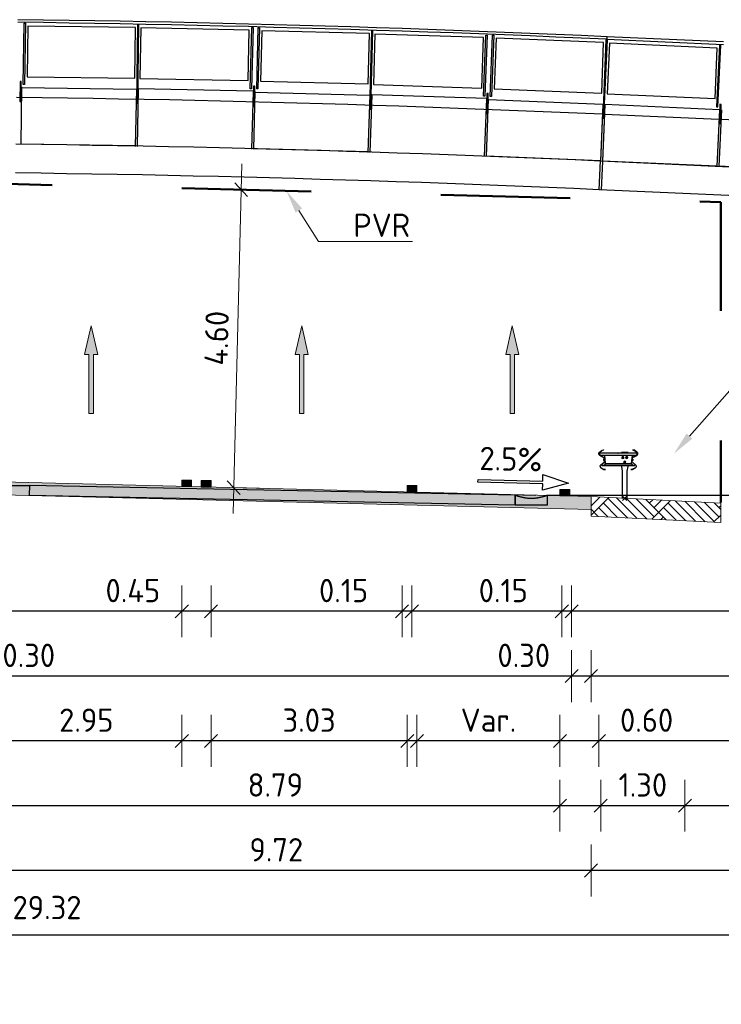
# Model space of a CAD drawing. Header units: metres. Extents: x 169741 to 171424, y 393147 to 407066.
# Tile 54 of 59: x 170762 to 170773, y 393427 to 393442. Entities that reach past the tile are written whole.
import ezdxf
from ezdxf import colors
from ezdxf.entities.mleader import LeaderData, LeaderLine
from ezdxf.enums import TextEntityAlignment as Align
from ezdxf.math import Vec2, Vec3

# ---------------------------------------------------------------- set-up
doc = ezdxf.new("R2010")
doc.units = ezdxf.units.M
doc.linetypes.add('CENTRE', pattern=[50, 31.25, -6.25, 6.25, -6.25])
doc.linetypes.add('NLCS-HIDDEN', pattern=[4, 2, -2])
doc.layers.get('0').update_dxf_attribs({"lineweight": 25})
doc.layers.get('Defpoints').update_dxf_attribs({"color": 211})
for name, color, linetype, lineweight in [('B-WE-IE-BALUSTRADE-GD', 7, 'Continuous', 25), ('B-WE-IE-LEUNING-GD', 220, 'Continuous', 25), ('B-WE-KW-KUNSTWERK-S', 252, 'Continuous', 25), ('B-WE-KW-KUNSTWERK_BRUG_FIETSBRUG-GD', 170, 'Continuous', 25), ('B-WE-KW-KUNSTWERK_RANDELEMENT-GD', 170, 'Continuous', 25), ('B-WE-VH-VERHARDING-GD', 252, 'Continuous', 25), ('N-WE-BV-GELEIDECONSTRUCTIE_GELEIDERAIL-SD-200', 210, 'Continuous', 25), ('N-WE-GR-MAAIVELD-A-200', 92, 'Continuous', 18), ('N-WE-GW-MAAIVELD-GD', 90, 'Continuous', 18), ('N-WE-VH-VERHARDING-GD', 7, 'Continuous', 18), ('N-WE-VH-VERHARDING-V-200', 253, 'Continuous', 18), ('N-WE-VH-VERKANTING-SD-200', 7, 'Continuous', 25), ('N-WE-VW-MARKERING-SD', 7, 'Continuous', 18), ('N-WE-VW-MARKERING_PIJL-S-200', 7, 'Continuous', 0), ('N-WE-VW-PVR-GD', 10, 'NLCS-HIDDEN', 50), ('X-XX-AL-M-200', 7, 'Continuous', 18), ('X-XX-AL-T18-200', 1, 'Continuous', 18)]:
    doc.layers.add(name, color=color, linetype=linetype, lineweight=lineweight)
doc.layers.add('X-XX-AL-HULPLIJN-GD', color=30, linetype='Continuous', lineweight=25, plot=False)
doc.styles.add('NLCS-ISO', font='NLCS-ISO.ttf')
doc.styles.add('NLCS-ISO-M200-T18', font='NLCS-ISO.ttf', dxfattribs={"height": 0.36})
doc.styles.get("Standard").update_dxf_attribs({"font": 'NLCS-ISO.ttf'})
doc.dimstyles.new('NLCS-M200-T18-SCHRAP_L2_H1', dxfattribs={"dimscale": 0.2, "dimtxt": 2.5, "dimasz": 1.008, "dimexe": 2, "dimexo": 2, "dimgap": 0.7, "dimtad": 1, "dimzin": 0, "dimdsep": 46, "dimtxsty": 'NLCS-ISO-M200-T18', "dimblk": 'OBLIQUE', "dimcen": 2.5, "dimdle": 2, "dimclrd": 256, "dimclre": 256, "dimclrt": 256, "dimadec": 1, "dimazin": 0, "dimtfac": 1, "dimtdec": 3, "dimtofl": 0, "dimtmove": 0, "dimatfit": 3, "dimldrblk": 'OBLIQUE', "dimfxl": 2, "dimfxlon": 1, "dimtfillclr": 256, "dimtolj": 1, "dimtzin": 0, "dimlwd": -1, "dimlwe": -1, "dimarcsym": 0})

# ---------------------------------------------------------------- blocks, each defined once
blk = doc.blocks.new('_Oblique')
at = {"color": 0, "linetype": 'ByBlock', "lineweight": -2}
blk.add_line((-0.5, -0.5), (0.5, 0.5), dxfattribs=at)
blk = doc.blocks.new('*D248')
at = {"layer": 'Defpoints', "color": 0, "transparency": 16777216}
for p in [(170765.001, 393434.688), (170765.451, 393434.68), (170765.001, 393432.662)]:
    blk.add_point(p, dxfattribs=at)
at = {"layer": 'X-XX-AL-M-200', "transparency": 16777216}
for p, q in [((170765.001, 393433.062), (170765.001, 393432.262)), ((170765.451, 393433.062), (170765.451, 393432.262)), ((170765.001, 393432.662), (170763.691, 393432.662)), ((170765.851, 393432.662), (170765.001, 393432.662))]:
    blk.add_line(p, q, dxfattribs=at)
at = {"layer": 'X-XX-AL-M-200', "transparency": 16777216, "xscale": 0.2016, "yscale": 0.2016, "zscale": 0.2016, "rotation": 180}
blk.add_blockref('_Oblique', (170765.001, 393432.662), dxfattribs=at)
at = {"layer": 'X-XX-AL-M-200', "transparency": 16777216, "xscale": 0.2016, "yscale": 0.2016, "zscale": 0.2016}
blk.add_blockref('_Oblique', (170765.451, 393432.662), dxfattribs=at)
at = {"layer": 'X-XX-AL-M-200', "transparency": 16777216, "insert": (170764.245, 393432.982), "char_height": 0.36, "attachment_point": 5, "style": 'NLCS-ISO-M200-T18'}
blk.add_mtext('\\A1;0.45', dxfattribs=at)
blk = doc.blocks.new('*D249')
at = {"layer": 'Defpoints', "color": 0, "transparency": 16777216}
for p in [(170768.401, 393434.503), (170768.551, 393434.503), (170768.401, 393432.662)]:
    blk.add_point(p, dxfattribs=at)
at = {"layer": 'X-XX-AL-M-200', "transparency": 16777216}
for p, q in [((170768.401, 393433.062), (170768.401, 393432.262)), ((170768.551, 393433.062), (170768.551, 393432.262)), ((170768.401, 393432.662), (170766.997, 393432.662)), ((170768.551, 393432.662), (170768.752, 393432.662))]:
    blk.add_line(p, q, dxfattribs=at)
at = {"layer": 'X-XX-AL-M-200', "transparency": 16777216, "xscale": 0.2016, "yscale": 0.2016, "zscale": 0.2016}
blk.add_blockref('_Oblique', (170768.401, 393432.662), dxfattribs=at)
at = {"layer": 'X-XX-AL-M-200', "transparency": 16777216, "xscale": 0.2016, "yscale": 0.2016, "zscale": 0.2016, "rotation": 180}
blk.add_blockref('_Oblique', (170768.551, 393432.662), dxfattribs=at)
at = {"layer": 'X-XX-AL-M-200', "transparency": 16777216, "insert": (170767.497, 393432.982), "char_height": 0.36, "attachment_point": 5, "style": 'NLCS-ISO-M200-T18'}
blk.add_mtext('\\A1;0.15', dxfattribs=at)
blk = doc.blocks.new('*D250')
at = {"layer": 'Defpoints', "color": 0, "transparency": 16777216}
for p in [(170770.867, 393434.441), (170771.017, 393434.441), (170771.017, 393432.662)]:
    blk.add_point(p, dxfattribs=at)
at = {"layer": 'X-XX-AL-M-200', "transparency": 16777216}
for p, q in [((170770.867, 393433.062), (170770.867, 393432.262)), ((170771.017, 393433.062), (170771.017, 393432.262)), ((170770.867, 393432.662), (170769.463, 393432.662)), ((170771.017, 393432.662), (170771.218, 393432.662))]:
    blk.add_line(p, q, dxfattribs=at)
at = {"layer": 'X-XX-AL-M-200', "transparency": 16777216, "xscale": 0.2016, "yscale": 0.2016, "zscale": 0.2016}
blk.add_blockref('_Oblique', (170770.867, 393432.662), dxfattribs=at)
at = {"layer": 'X-XX-AL-M-200', "transparency": 16777216, "xscale": 0.2016, "yscale": 0.2016, "zscale": 0.2016, "rotation": 180}
blk.add_blockref('_Oblique', (170771.017, 393432.662), dxfattribs=at)
at = {"layer": 'X-XX-AL-M-200', "transparency": 16777216, "insert": (170769.963, 393432.982), "char_height": 0.36, "attachment_point": 5, "style": 'NLCS-ISO-M200-T18'}
blk.add_mtext('\\A1;0.15', dxfattribs=at)
blk = doc.blocks.new('*D251')
at = {"layer": 'Defpoints', "color": 0, "transparency": 16777216}
for p in [(170771.438, 393435.092), (170770.838, 393434.441), (170770.838, 393430.662)]:
    blk.add_point(p, dxfattribs=at)
at = {"layer": 'X-XX-AL-M-200', "transparency": 16777216}
for p, q in [((170770.838, 393431.062), (170770.838, 393430.262)), ((170771.438, 393431.062), (170771.438, 393430.262)), ((170770.838, 393430.662), (170771.838, 393430.662)), ((170771.438, 393430.662), (170772.711, 393430.662))]:
    blk.add_line(p, q, dxfattribs=at)
at = {"layer": 'X-XX-AL-M-200', "transparency": 16777216, "xscale": 0.2016, "yscale": 0.2016, "zscale": 0.2016, "rotation": 180}
blk.add_blockref('_Oblique', (170770.838, 393430.662), dxfattribs=at)
at = {"layer": 'X-XX-AL-M-200', "transparency": 16777216, "xscale": 0.2016, "yscale": 0.2016, "zscale": 0.2016}
blk.add_blockref('_Oblique', (170771.438, 393430.662), dxfattribs=at)
at = {"layer": 'X-XX-AL-M-200', "transparency": 16777216, "insert": (170772.175, 393430.982), "char_height": 0.36, "attachment_point": 5, "style": 'NLCS-ISO-M200-T18'}
blk.add_mtext('\\A1;0.60', dxfattribs=at)
blk = doc.blocks.new('*D252')
at = {"layer": 'Defpoints', "color": 0, "transparency": 16777216}
for p in [(170762.051, 393434.665), (170770.838, 393434.542), (170770.838, 393429.662)]:
    blk.add_point(p, dxfattribs=at)
at = {"layer": 'X-XX-AL-M-200', "transparency": 16777216}
for p, q in [((170762.051, 393430.062), (170762.051, 393429.262)), ((170770.838, 393430.062), (170770.838, 393429.262)), ((170761.651, 393429.662), (170771.238, 393429.662))]:
    blk.add_line(p, q, dxfattribs=at)
at = {"layer": 'X-XX-AL-M-200', "transparency": 16777216, "xscale": 0.2016, "yscale": 0.2016, "zscale": 0.2016, "rotation": 180}
blk.add_blockref('_Oblique', (170762.051, 393429.662), dxfattribs=at)
at = {"layer": 'X-XX-AL-M-200', "transparency": 16777216, "xscale": 0.2016, "yscale": 0.2016, "zscale": 0.2016}
blk.add_blockref('_Oblique', (170770.838, 393429.662), dxfattribs=at)
at = {"layer": 'X-XX-AL-M-200', "transparency": 16777216, "insert": (170766.444, 393429.982), "char_height": 0.36, "attachment_point": 5, "style": 'NLCS-ISO-M200-T18'}
blk.add_mtext('\\A1;8.79', dxfattribs=at)
blk = doc.blocks.new('*D253')
at = {"layer": 'Defpoints', "color": 0, "transparency": 16777216}
for p in [(170761.601, 393434.675), (170771.317, 393434.432), (170771.317, 393428.662)]:
    blk.add_point(p, dxfattribs=at)
at = {"layer": 'X-XX-AL-M-200', "transparency": 16777216}
for p, q in [((170761.601, 393429.062), (170761.601, 393428.262)), ((170771.317, 393429.062), (170771.317, 393428.262)), ((170761.201, 393428.662), (170771.717, 393428.662))]:
    blk.add_line(p, q, dxfattribs=at)
at = {"layer": 'X-XX-AL-M-200', "transparency": 16777216, "xscale": 0.2016, "yscale": 0.2016, "zscale": 0.2016, "rotation": 180}
blk.add_blockref('_Oblique', (170761.601, 393428.662), dxfattribs=at)
at = {"layer": 'X-XX-AL-M-200', "transparency": 16777216, "xscale": 0.2016, "yscale": 0.2016, "zscale": 0.2016}
blk.add_blockref('_Oblique', (170771.317, 393428.662), dxfattribs=at)
at = {"layer": 'X-XX-AL-M-200', "transparency": 16777216, "insert": (170766.459, 393428.982), "char_height": 0.36, "attachment_point": 5, "style": 'NLCS-ISO-M200-T18'}
blk.add_mtext('\\A1;9.72', dxfattribs=at)
blk = doc.blocks.new('*D254')
at = {"layer": 'Defpoints', "color": 0, "transparency": 16777216}
for p in [(170761.601, 393434.675), (170761.901, 393434.667), (170761.901, 393431.662)]:
    blk.add_point(p, dxfattribs=at)
at = {"layer": 'X-XX-AL-M-200', "transparency": 16777216}
for p, q in [((170761.601, 393432.062), (170761.601, 393431.262)), ((170761.901, 393432.062), (170761.901, 393431.262)), ((170761.201, 393431.662), (170761.901, 393431.662)), ((170761.901, 393431.662), (170763.174, 393431.662))]:
    blk.add_line(p, q, dxfattribs=at)
at = {"layer": 'X-XX-AL-M-200', "transparency": 16777216, "xscale": 0.2016, "yscale": 0.2016, "zscale": 0.2016, "rotation": 180}
blk.add_blockref('_Oblique', (170761.601, 393431.662), dxfattribs=at)
at = {"layer": 'X-XX-AL-M-200', "transparency": 16777216, "xscale": 0.2016, "yscale": 0.2016, "zscale": 0.2016}
blk.add_blockref('_Oblique', (170761.901, 393431.662), dxfattribs=at)
at = {"layer": 'X-XX-AL-M-200', "transparency": 16777216, "insert": (170762.638, 393431.982), "char_height": 0.36, "attachment_point": 5, "style": 'NLCS-ISO-M200-T18'}
blk.add_mtext('\\A1;0.30', dxfattribs=at)
blk = doc.blocks.new('*D255')
at = {"layer": 'Defpoints', "color": 0, "transparency": 16777216}
for p in [(170765.451, 393434.68), (170768.48, 393434.601), (170768.48, 393430.662)]:
    blk.add_point(p, dxfattribs=at)
at = {"layer": 'X-XX-AL-M-200', "transparency": 16777216}
for p, q in [((170765.451, 393431.062), (170765.451, 393430.262)), ((170768.48, 393431.062), (170768.48, 393430.262)), ((170765.051, 393430.662), (170768.88, 393430.662))]:
    blk.add_line(p, q, dxfattribs=at)
at = {"layer": 'X-XX-AL-M-200', "transparency": 16777216, "xscale": 0.2016, "yscale": 0.2016, "zscale": 0.2016, "rotation": 180}
blk.add_blockref('_Oblique', (170765.451, 393430.662), dxfattribs=at)
at = {"layer": 'X-XX-AL-M-200', "transparency": 16777216, "xscale": 0.2016, "yscale": 0.2016, "zscale": 0.2016}
blk.add_blockref('_Oblique', (170768.48, 393430.662), dxfattribs=at)
at = {"layer": 'X-XX-AL-M-200', "transparency": 16777216, "insert": (170766.965, 393430.982), "char_height": 0.36, "attachment_point": 5, "style": 'NLCS-ISO-M200-T18'}
blk.add_mtext('\\A1;3.03', dxfattribs=at)
blk = doc.blocks.new('*D256')
at = {"layer": 'Defpoints', "color": 0, "transparency": 16777216}
for p in [(170768.63, 393434.601), (170770.838, 393434.542), (170770.838, 393430.662)]:
    blk.add_point(p, dxfattribs=at)
at = {"layer": 'X-XX-AL-M-200', "transparency": 16777216}
for p, q in [((170768.63, 393431.062), (170768.63, 393430.262)), ((170770.838, 393431.062), (170770.838, 393430.262)), ((170768.23, 393430.662), (170771.238, 393430.662))]:
    blk.add_line(p, q, dxfattribs=at)
at = {"layer": 'X-XX-AL-M-200', "transparency": 16777216, "xscale": 0.2016, "yscale": 0.2016, "zscale": 0.2016, "rotation": 180}
blk.add_blockref('_Oblique', (170768.63, 393430.662), dxfattribs=at)
at = {"layer": 'X-XX-AL-M-200', "transparency": 16777216, "xscale": 0.2016, "yscale": 0.2016, "zscale": 0.2016}
blk.add_blockref('_Oblique', (170770.838, 393430.662), dxfattribs=at)
at = {"layer": 'X-XX-AL-M-200', "transparency": 16777216, "insert": (170769.734, 393430.982), "char_height": 0.36, "attachment_point": 5, "style": 'NLCS-ISO-M200-T18'}
blk.add_mtext('\\A1;Var.', dxfattribs=at)
blk = doc.blocks.new('*D257')
at = {"layer": 'Defpoints', "color": 0, "transparency": 16777216}
for p in [(170771.017, 393434.441), (170771.317, 393434.432), (170771.317, 393431.662)]:
    blk.add_point(p, dxfattribs=at)
at = {"layer": 'X-XX-AL-M-200', "transparency": 16777216}
for p, q in [((170771.017, 393432.062), (170771.017, 393431.262)), ((170771.317, 393432.062), (170771.317, 393431.262)), ((170771.017, 393431.662), (170769.743, 393431.662)), ((170771.317, 393431.662), (170770.617, 393431.662))]:
    blk.add_line(p, q, dxfattribs=at)
at = {"layer": 'X-XX-AL-M-200', "transparency": 16777216, "xscale": 0.2016, "yscale": 0.2016, "zscale": 0.2016, "rotation": 180}
blk.add_blockref('_Oblique', (170771.017, 393431.662), dxfattribs=at)
at = {"layer": 'X-XX-AL-M-200', "transparency": 16777216, "xscale": 0.2016, "yscale": 0.2016, "zscale": 0.2016}
blk.add_blockref('_Oblique', (170771.317, 393431.662), dxfattribs=at)
at = {"layer": 'X-XX-AL-M-200', "transparency": 16777216, "insert": (170770.279, 393431.982), "char_height": 0.36, "attachment_point": 5, "style": 'NLCS-ISO-M200-T18'}
blk.add_mtext('\\A1;0.30', dxfattribs=at)
blk = doc.blocks.new('*U69')
blk.add_hatch(color=256).paths.add_polyline_path([(-0.0675, 0.2925), (-0.0225, 0.2925), (-0.0225, 0.9), (0.0225, 0.9), (0.0225, 0.2925), (0.0675, 0.2925), (0, 0)])
blk.add_lwpolyline([(-0.0675, 0.2925), (-0.0225, 0.2925), (-0.0225, 0.9), (0.0225, 0.9), (0.0225, 0.2925), (0.0675, 0.2925), (0, 0)], close=True)
blk = doc.blocks.new('*D258')
at = {"layer": 'Defpoints', "color": 0, "transparency": 16777216}
for p in [(170744.248, 393439.072), (170773.568, 393439.072), (170773.568, 393427.662)]:
    blk.add_point(p, dxfattribs=at)
at = {"layer": 'X-XX-AL-M-200', "transparency": 16777216}
for p, q in [((170744.248, 393428.062), (170744.248, 393427.262)), ((170773.568, 393428.062), (170773.568, 393427.262)), ((170743.848, 393427.662), (170773.968, 393427.662))]:
    blk.add_line(p, q, dxfattribs=at)
at = {"layer": 'X-XX-AL-M-200', "transparency": 16777216, "xscale": 0.2016, "yscale": 0.2016, "zscale": 0.2016, "rotation": 180}
blk.add_blockref('_Oblique', (170744.248, 393427.662), dxfattribs=at)
at = {"layer": 'X-XX-AL-M-200', "transparency": 16777216, "xscale": 0.2016, "yscale": 0.2016, "zscale": 0.2016}
blk.add_blockref('_Oblique', (170773.568, 393427.662), dxfattribs=at)
at = {"layer": 'X-XX-AL-M-200', "transparency": 16777216, "insert": (170758.908, 393428.036), "char_height": 0.36, "attachment_point": 5, "style": 'NLCS-ISO-M200-T18'}
blk.add_mtext('\\A1;Overspanning bestaande fietsbrug = 29.32', dxfattribs=at)
blk = doc.blocks.new('SVH-VERKANTING_DYN-SOD')
at = {"flags": 128}
blk.add_lwpolyline([(2.5, 1.1), (-2.5, 1.1), (-2.5, 1.6), (-4.5, 1), (-2.5, 0.4), (-2.5, 0.9), (2.5, 0.9)], close=True, dxfattribs=at)
at = {"layer": 'Defpoints', "flags": 128}
blk.add_lwpolyline([(2, 0), (-2, 0)], dxfattribs=at)
at = {"style": 'NLCS-ISO'}
blk.add_attdef('HELLING', text='', height=1.8, dxfattribs=at).set_placement((0, 1.3), align=Align.BOTTOM_CENTER)
blk = doc.blocks.new('markering_015')
blk.add_hatch(color=256).paths.add_polyline_path([(0.075, 0), (0.075, 0.02), (-0.075, 0.02), (-0.075, 0)])
blk.add_lwpolyline([(0.075, 0), (0.075, 0.02), (-0.075, 0.02), (-0.075, 0)], close=True)
blk = doc.blocks.new('*D261')
at = {"layer": 'Defpoints', "color": 0, "transparency": 16777216}
for p in [(170762.051, 393434.665), (170765.001, 393434.688), (170765.001, 393430.662)]:
    blk.add_point(p, dxfattribs=at)
at = {"layer": 'X-XX-AL-M-200', "transparency": 16777216}
for p, q in [((170762.051, 393431.062), (170762.051, 393430.262)), ((170765.001, 393431.062), (170765.001, 393430.262)), ((170761.651, 393430.662), (170765.401, 393430.662))]:
    blk.add_line(p, q, dxfattribs=at)
at = {"layer": 'X-XX-AL-M-200', "transparency": 16777216, "xscale": 0.2016, "yscale": 0.2016, "zscale": 0.2016, "rotation": 180}
blk.add_blockref('_Oblique', (170762.051, 393430.662), dxfattribs=at)
at = {"layer": 'X-XX-AL-M-200', "transparency": 16777216, "xscale": 0.2016, "yscale": 0.2016, "zscale": 0.2016}
blk.add_blockref('_Oblique', (170765.001, 393430.662), dxfattribs=at)
at = {"layer": 'X-XX-AL-M-200', "transparency": 16777216, "insert": (170763.526, 393430.982), "char_height": 0.36, "attachment_point": 5, "style": 'NLCS-ISO-M200-T18'}
blk.add_mtext('\\A1;2.95', dxfattribs=at)
blk = doc.blocks.new('SBV-GC_GLR_AB_060_EZ_LINKS-D')
at = {"linetype": 'CENTRE'}
blk.add_line((-167, 700), (-58, 700), dxfattribs=at)
for p, q in [((-36, 630), (-42, 630)), ((-33, 630), (-27, 630)), ((-30, 636), (-30, 642)), ((-30, 627), (-30, 633)), ((-30, 624), (-30, 618)), ((-24, 630), (-18, 630)), ((27, 630), (33, 630)), ((30, 636), (30, 642)), ((30, 627), (30, 633)), ((30, 624), (30, 618)), ((36, 630), (42, 630)), ((42, 630), (36, 630)), ((108, 700), (100, 700)), ((298, 538), (-98, 538)), ((-6, 560), (-12, 560)), ((-3, 560), (3, 560)), ((0, 566), (0, 572)), ((0, 557), (0, 563)), ((0, 554), (0, 548)), ((6, 560), (12, 560))]:
    blk.add_line(p, q)
at = {"linetype": 'Continuous'}
for p, q in [((-42, 630), (-36, 630)), ((-36, 630), (-42, 630)), ((-33, 630), (-27, 630)), ((-30, 636), (-30, 642)), ((-30, 627), (-30, 633)), ((-30, 624), (-30, 618)), ((24, 630), (18, 630)), ((27, 630), (33, 630)), ((30, 636), (30, 642)), ((30, 627), (30, 633)), ((30, 624), (30, 618)), ((36, 630), (42, 630)), ((-127, 601), (-126, 589)), ((-124, 595), (-116, 596)), ((-6, 560), (-12, 560)), ((-3, 560), (3, 560)), ((0, 566), (0, 572)), ((0, 557), (0, 563)), ((0, 554), (0, 548)), ((6, 560), (12, 560)), ((325, 595), (317, 596)), ((327, 601), (326, 588))]:
    blk.add_line(p, q, dxfattribs=at)
for points in [[(-95, 445), (-121, 446), (-166, 471, -0.514108), (-171, 515), (-120, 561, 0.239861), (-112, 581), (-115, 611, 0.239861), (-127, 630), (-187, 664, -0.514108), (-191, 708), (-152, 742), (-127, 749), (-126, 746), (-150, 739), (-189, 706, 0.514108), (-185, 667), (-125, 632, -0.239861), (-112, 612), (-109, 582, -0.239861), (-118, 559), (-169, 513, 0.514108), (-165, 474), (-120, 449), (-95, 448)], [(296, 444), (322, 445), (367, 471, 0.514108), (372, 515), (320, 561, -0.239861), (312, 581), (315, 611, -0.239861), (327, 629), (387, 664, 0.514108), (390, 708), (351, 742), (326, 748), (325, 745), (350, 739), (388, 706, -0.514108), (385, 667), (325, 632, 0.239861), (312, 611), (309, 581, 0.239861), (318, 558), (370, 512, -0.514108), (366, 474), (321, 448), (296, 447)]]:
    blk.add_lwpolyline(points, format="xyb", close=True)
for points in [[(390, 700), (387, 668), (-187, 668), (-190, 700)], [(-155, 509), (-155, 506), (355, 506), (355, 509)]]:
    blk.add_lwpolyline(points, close=True)
for points in [[(-118, 608), (-126, 607, 0.335562), (-124, 595, 0.335562), (-123, 583), (-115, 584), (-118, 608)], [(318, 607), (326, 607, -0.335562), (325, 595, -0.335562), (323, 583), (315, 584), (318, 607)]]:
    blk.add_lwpolyline(points, format="xyb", dxfattribs=at)
for points in [[(-112, 668, -0.414214), (-115, 665), (-101, 541, -0.414214), (-98, 538), (-125, 509)], [(312, 668, 0.414214), (315, 665), (301, 541, 0.445229), (298, 538), (325, 509)]]:
    blk.add_lwpolyline(points, format="xyb")
for points in [[(-115, 612), (-112, 580), (-115, 580), (-118, 612)], [(-37, 642), (-44, 630), (-37, 618), (-23, 618), (-16, 630), (-23, 642)], [(23, 642), (16, 630), (23, 618), (37, 618), (44, 630), (37, 642)], [(315, 612), (312, 580), (315, 580), (318, 611)], [(-7, 572), (-14, 560), (-7, 548), (7, 548), (14, 560), (7, 572)]]:
    blk.add_lwpolyline(points, close=True, dxfattribs=at)
for points in [[(-53, 700), (-53, 710), (52, 710), (52, 700)], [(-38, -1), (-38, 0), (-38, 420), (-53, 490), (-53, 509)], [(52, 509), (52, 490), (38, 420), (38, 0), (38, -1)]]:
    blk.add_lwpolyline(points, dxfattribs=at)
for centre, radius in [((-30, 630), 16), ((-30, 630), 9), ((30, 630), 16), ((30, 630), 9), ((0, 560), 16), ((0, 560), 9)]:
    blk.add_circle(centre, radius, dxfattribs=at)
at = {"layer": 'Defpoints'}
for p, q in [((-33, 33), (33, -33)), ((-33, -33), (33, 33))]:
    blk.add_line(p, q, dxfattribs=at)
for points in [[(-200, 688), (-200, 710)], [(400, 688), (400, 710)]]:
    blk.add_lwpolyline(points, dxfattribs=at)
at = {"flags": 1}
for tag, p in [('LEFTPOINT', (-200, 688)), ('RIGHTPOINT', (400, 688))]:
    blk.add_attdef(tag, p, '', height=2.5, dxfattribs=at)
blk = doc.blocks.new('*D199')
at = {"layer": 'Defpoints', "color": 0, "transparency": 16777216}
for p in [(170771.467, 393435.103), (170772.767, 393434.36), (170772.767, 393429.662)]:
    blk.add_point(p, dxfattribs=at)
at = {"layer": 'X-XX-AL-M-200', "transparency": 16777216}
for p, q in [((170771.467, 393430.062), (170771.467, 393429.262)), ((170772.767, 393430.062), (170772.767, 393429.262)), ((170771.067, 393429.662), (170773.167, 393429.662))]:
    blk.add_line(p, q, dxfattribs=at)
at = {"layer": 'X-XX-AL-M-200', "transparency": 16777216, "xscale": 0.2016, "yscale": 0.2016, "zscale": 0.2016, "rotation": 180}
blk.add_blockref('_Oblique', (170771.467, 393429.662), dxfattribs=at)
at = {"layer": 'X-XX-AL-M-200', "transparency": 16777216, "xscale": 0.2016, "yscale": 0.2016, "zscale": 0.2016}
blk.add_blockref('_Oblique', (170772.767, 393429.662), dxfattribs=at)
at = {"layer": 'X-XX-AL-M-200', "transparency": 16777216, "insert": (170772.117, 393429.982), "char_height": 0.36, "attachment_point": 5, "style": 'NLCS-ISO-M200-T18'}
blk.add_mtext('\\A1;1.30', dxfattribs=at)
blk = doc.blocks.new('*D202')
at = {"layer": 'Defpoints', "color": 0, "transparency": 16777216}
for p in [(170765.57, 393439.177), (170765.916, 393439.168), (170765.455, 393434.578)]:
    blk.add_point(p, dxfattribs=at)
at = {"layer": 'X-XX-AL-M-200', "transparency": 16777216}
for p, q in [((170765.791, 393434.17), (170765.926, 393439.568)), ((170765.916, 393439.168), (170766.316, 393439.158)), ((170765.801, 393434.57), (170766.201, 393434.56))]:
    blk.add_line(p, q, dxfattribs=at)
at = {"layer": 'X-XX-AL-M-200', "transparency": 16777216, "xscale": 0.2016, "yscale": 0.2016, "zscale": 0.2016}
for p, rotation in [((170765.916, 393439.168), 88.56790381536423), ((170765.801, 393434.57), 268.5679038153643)]:
    blk.add_blockref('_Oblique', p, dxfattribs=dict(at, rotation=rotation))
at = {"layer": 'X-XX-AL-M-200', "transparency": 16777216, "insert": (170765.538, 393436.877), "char_height": 0.36, "attachment_point": 5, "rotation": 88.5679, "style": 'NLCS-ISO-M200-T18'}
blk.add_mtext('\\A1;4.60', dxfattribs=at)
blk = doc.blocks.new('Bestaande fietsbrug Uden')
at = {"layer": 'B-WE-IE-BALUSTRADE-GD', "color": 0}
for p, q in [((7.915, 7.169), (7.935, 7.17)), ((7.946, 5.959), (7.915, 7.169)), ((7.935, 7.17), (7.966, 5.96)), ((7.966, 7.125), (9.629, 7.168)), ((9.629, 7.168), (9.649, 6.388)), ((9.684, 7.215), (9.664, 7.214)), ((9.664, 7.214), (9.689, 6.269)), ((9.709, 6.27), (9.684, 7.215)), ((9.784, 7.217), (9.764, 7.217)), ((9.764, 7.217), (9.789, 6.272)), ((9.809, 6.272), (9.784, 7.217)), ((9.823, 7.178), (11.498, 7.211)), ((9.838, 6.398), (9.823, 7.178)), ((11.498, 7.211), (11.513, 6.431)), ((11.53, 7.262), (11.55, 7.262)), ((11.546, 6.052), (11.53, 7.262)), ((11.55, 7.262), (11.566, 6.052)), ((11.581, 7.218), (13.244, 7.239)), ((11.591, 6.438), (11.581, 7.218)), ((13.244, 7.239), (13.254, 6.459)), ((13.3, 7.285), (13.28, 7.284)), ((13.28, 7.284), (13.292, 6.34)), ((13.312, 6.34), (13.3, 7.285)), ((4.294, 7.026), (4.314, 7.027)), ((4.348, 5.817), (4.294, 7.026)), ((4.301, 7.03), (4.321, 7.03)), ((4.348, 5.821), (4.301, 7.03)), ((4.314, 7.027), (4.368, 5.818)), ((4.321, 7.03), (4.368, 5.821)), ((4.353, 6.987), (6.014, 7.051)), ((6.014, 7.051), (6.045, 6.271)), ((6.07, 7.098), (6.05, 7.097)), ((6.05, 7.097), (6.086, 6.153)), ((6.106, 6.154), (6.07, 7.098)), ((6.17, 7.102), (6.15, 7.101)), ((6.15, 7.101), (6.186, 6.157)), ((6.206, 6.157), (6.17, 7.102)), ((6.209, 7.063), (7.883, 7.117)), ((6.234, 6.284), (6.209, 7.063)), ((7.883, 7.117), (7.908, 6.338)), ((7.986, 6.346), (7.966, 7.125)), ((2.546, 6.947), (2.566, 6.948)), ((2.589, 5.991), (2.546, 6.947)), ((2.566, 6.948), (2.609, 5.992)), ((2.598, 6.899), (4.264, 6.974)), ((2.633, 6.12), (2.598, 6.899)), ((4.264, 6.974), (4.299, 6.195)), ((4.383, 6.207), (4.353, 6.987)), ((9.649, 6.388), (7.986, 6.346)), ((11.513, 6.431), (9.838, 6.398)), ((13.254, 6.459), (11.591, 6.438)), ((13.342, 6.384), (13.362, 6.384)), ((13.346, 6.075), (13.342, 6.384)), ((13.362, 6.384), (13.366, 6.075)), ((6.045, 6.271), (4.383, 6.207)), ((7.908, 6.338), (6.234, 6.284)), ((9.689, 6.269), (9.709, 6.27)), ((9.738, 6.314), (9.758, 6.315)), ((9.745, 6.006), (9.738, 6.314)), ((9.758, 6.315), (9.765, 6.006)), ((9.789, 6.272), (9.809, 6.272)), ((13.292, 6.34), (13.312, 6.34)), ((4.299, 6.195), (2.633, 6.12)), ((6.086, 6.153), (6.106, 6.154)), ((6.134, 6.198), (6.154, 6.199)), ((6.146, 5.89), (6.134, 6.198)), ((6.154, 6.199), (6.166, 5.891)), ((6.186, 6.157), (6.206, 6.157)), ((2.537, 6.032), (2.557, 6.033)), ((2.55, 5.736), (2.537, 6.032)), ((2.557, 6.033), (2.57, 5.737)), ((2.609, 5.992), (2.589, 5.991)), ((7.966, 5.96), (7.946, 5.959)), ((9.765, 6.006), (9.745, 6.006)), ((11.566, 6.052), (11.546, 6.052)), ((13.366, 6.075), (13.346, 6.075)), ((4.368, 5.821), (4.348, 5.821)), ((4.368, 5.818), (4.348, 5.817)), ((6.166, 5.891), (6.146, 5.89)), ((2.57, 5.737), (2.55, 5.736))]:
    blk.add_line(p, q, dxfattribs=at)
at = {"layer": 'B-WE-IE-LEUNING-GD', "color": 0}
for p, q in [((10.627, 7.29), (11.023, 7.298)), ((11.023, 7.298), (11.418, 7.306)), ((11.418, 7.306), (11.814, 7.314)), ((11.814, 7.314), (12.209, 7.321)), ((12.209, 7.321), (12.605, 7.327)), ((12.605, 7.327), (13.001, 7.333)), ((13.001, 7.333), (13.396, 7.338)), ((13.001, 7.293), (13.397, 7.298)), ((5.487, 7.127), (5.882, 7.143)), ((5.882, 7.143), (6.277, 7.158)), ((6.277, 7.158), (6.673, 7.173)), ((6.673, 7.173), (7.068, 7.187)), ((6.674, 7.133), (7.069, 7.147)), ((7.068, 7.187), (7.463, 7.201)), ((7.069, 7.147), (7.465, 7.161)), ((7.463, 7.201), (7.859, 7.214)), ((7.465, 7.161), (7.86, 7.174)), ((7.859, 7.214), (8.254, 7.226)), ((7.86, 7.174), (8.255, 7.186)), ((8.254, 7.226), (8.65, 7.238)), ((8.255, 7.186), (8.651, 7.198)), ((8.65, 7.238), (9.045, 7.25)), ((8.651, 7.198), (9.046, 7.21)), ((9.045, 7.25), (9.441, 7.26)), ((9.046, 7.21), (9.442, 7.22)), ((9.441, 7.26), (9.836, 7.271)), ((9.442, 7.22), (9.837, 7.231)), ((9.836, 7.271), (10.232, 7.28)), ((9.837, 7.231), (10.233, 7.24)), ((10.232, 7.28), (10.627, 7.29)), ((10.233, 7.24), (10.628, 7.25)), ((10.628, 7.25), (11.024, 7.258)), ((11.024, 7.258), (11.419, 7.266)), ((11.419, 7.266), (11.815, 7.274)), ((11.815, 7.274), (12.21, 7.281)), ((12.21, 7.281), (12.606, 7.287)), ((12.606, 7.287), (13.001, 7.293)), ((2.503, 6.995), (4.302, 7.076)), ((4.303, 7.036), (2.505, 6.955)), ((4.301, 7.076), (4.696, 7.094)), ((4.302, 7.076), (4.303, 7.036)), ((4.303, 7.036), (4.698, 7.054)), ((4.696, 7.094), (5.091, 7.111)), ((4.698, 7.054), (5.093, 7.071)), ((5.091, 7.111), (5.487, 7.127)), ((5.093, 7.071), (5.488, 7.087)), ((5.488, 7.087), (5.883, 7.103)), ((5.883, 7.103), (6.279, 7.118)), ((6.279, 7.118), (6.674, 7.133))]:
    blk.add_line(p, q, dxfattribs=at)
at = {"layer": 'B-WE-KW-KUNSTWERK_BRUG_FIETSBRUG-GD', "color": 0}
for p, q in [((8.716, 5.318), (9.108, 5.329)), ((9.108, 5.329), (9.501, 5.34)), ((9.501, 5.34), (9.893, 5.35)), ((9.893, 5.35), (10.285, 5.36)), ((10.285, 5.36), (10.678, 5.369)), ((10.678, 5.369), (11.07, 5.377)), ((11.07, 5.377), (11.463, 5.385)), ((11.463, 5.385), (11.855, 5.393)), ((11.855, 5.393), (12.247, 5.399)), ((12.247, 5.399), (12.64, 5.406)), ((12.64, 5.406), (13.032, 5.412)), ((13.032, 5.412), (13.425, 5.417)), ((4.402, 5.157), (4.794, 5.174)), ((4.794, 5.174), (5.186, 5.191)), ((5.186, 5.191), (5.578, 5.208)), ((5.578, 5.208), (5.97, 5.223)), ((5.97, 5.223), (6.363, 5.238)), ((6.363, 5.238), (6.755, 5.253)), ((6.755, 5.253), (7.147, 5.267)), ((7.147, 5.267), (7.539, 5.28)), ((7.539, 5.28), (7.932, 5.293)), ((7.932, 5.293), (8.324, 5.306)), ((8.324, 5.306), (8.716, 5.318)), ((4.403, 5.159), (-8.873, 4.561)), ((4.372, 5.15), (4.392, 4.713)), ((4.423, 4.714), (4.403, 5.159)), ((7.946, 4.85), (8.338, 4.863)), ((8.338, 4.863), (8.729, 4.874)), ((8.729, 4.874), (9.121, 4.886)), ((9.121, 4.886), (9.513, 4.896)), ((9.513, 4.896), (9.904, 4.907)), ((9.904, 4.907), (10.296, 4.916)), ((10.296, 4.916), (10.688, 4.925)), ((10.688, 4.925), (11.08, 4.934)), ((11.08, 4.934), (11.471, 4.942)), ((11.471, 4.942), (11.863, 4.949)), ((11.863, 4.949), (12.255, 4.956)), ((12.255, 4.956), (12.647, 4.962)), ((12.647, 4.962), (13.038, 4.968)), ((13.038, 4.968), (13.43, 4.973)), ((-7.964, 4.157), (4.423, 4.714)), ((4.422, 4.714), (4.813, 4.731)), ((4.813, 4.731), (5.205, 4.748)), ((5.205, 4.748), (5.596, 4.764)), ((5.596, 4.764), (5.988, 4.78)), ((5.988, 4.78), (6.379, 4.795)), ((6.379, 4.795), (6.771, 4.81)), ((6.771, 4.81), (7.163, 4.824)), ((7.163, 4.824), (7.554, 4.837)), ((7.554, 4.837), (7.946, 4.85))]:
    blk.add_line(p, q, dxfattribs=at)
at = {"layer": 'B-WE-KW-KUNSTWERK_RANDELEMENT-GD', "color": 0}
for p, q in [((9.735, 6.23), (9.758, 5.341)), ((9.765, 6.231), (9.788, 5.342)), ((9.767, 6.237), (11.536, 6.271)), ((11.536, 6.271), (11.553, 5.381)), ((11.566, 6.272), (11.583, 5.382)), ((11.568, 6.262), (13.338, 6.285)), ((13.338, 6.3), (13.349, 5.41)), ((4.365, 6.031), (6.133, 6.1)), ((6.133, 6.115), (6.167, 5.225)), ((6.163, 6.116), (6.197, 5.226)), ((6.164, 6.121), (7.933, 6.178)), ((7.933, 6.178), (7.962, 5.289)), ((7.963, 6.179), (7.992, 5.29)), ((7.966, 6.17), (9.735, 6.215)), ((2.536, 5.946), (2.575, 5.077)), ((2.566, 5.947), (4.334, 6.027)), ((2.566, 5.947), (2.605, 5.078)), ((4.334, 6.027), (4.373, 5.157)), ((4.364, 6.028), (4.403, 5.159)), ((4.339, 5.889), (4.372, 5.15)), ((4.369, 5.891), (4.402, 5.151)), ((7.989, 5.3), (9.757, 5.346)), ((11.581, 5.392), (13.349, 5.415)), ((4.399, 5.162), (6.167, 5.23)), ((0.808, 4.997), (2.575, 5.077)), ((2.606, 5.078), (4.373, 5.157))]:
    blk.add_line(p, q, dxfattribs=at)
at = {"layer": 'B-WE-VH-VERHARDING-GD', "color": 0}
for p, q in [((9.875, 6.071), (10.268, 6.081)), ((10.268, 6.081), (10.662, 6.09)), ((10.662, 6.09), (11.055, 6.099)), ((11.055, 6.099), (11.448, 6.107)), ((11.448, 6.107), (11.842, 6.114)), ((11.842, 6.114), (12.235, 6.121)), ((12.235, 6.121), (12.629, 6.127)), ((12.629, 6.127), (13.022, 6.133)), ((13.022, 6.133), (13.416, 6.138)), ((5.156, 5.912), (5.549, 5.929)), ((5.549, 5.929), (5.942, 5.944)), ((5.942, 5.944), (6.335, 5.959)), ((6.335, 5.959), (6.729, 5.974)), ((6.729, 5.974), (7.122, 5.988)), ((7.122, 5.988), (7.515, 6.002)), ((7.515, 6.002), (7.908, 6.015)), ((7.908, 6.015), (8.302, 6.027)), ((8.302, 6.027), (8.695, 6.039)), ((8.695, 6.039), (9.088, 6.05)), ((9.088, 6.05), (9.482, 6.061)), ((9.482, 6.061), (9.875, 6.071)), ((0.775, 5.716), (2.542, 5.796)), ((2.573, 5.797), (4.341, 5.877)), ((4.37, 5.878), (4.763, 5.895)), ((4.763, 5.895), (5.156, 5.912)), ((5.218, 0), (-1.236, 0)), ((5.218, -0.15), (5.218, 0)), ((5.218, 0), (5.226, -0.003)), ((5.71, -0.003), (5.718, 0)), ((5.718, 0), (13.217, 0.15)), ((5.721, -0.15), (5.718, 0)), ((5.718, 0), (5.721, -0.15)), ((13.22, 0), (5.721, -0.15)), ((15.317, 0.15), (13.217, 0.15)), ((13.217, 0.15), (13.22, 0)), ((5.721, -0.15), (5.218, -0.15)), ((5.226, -0.003), (5.234, -0.006)), ((5.234, -0.006), (5.242, -0.009)), ((5.242, -0.009), (5.25, -0.012)), ((5.25, -0.012), (5.257, -0.014)), ((5.257, -0.014), (5.265, -0.017)), ((5.265, -0.017), (5.273, -0.019)), ((5.273, -0.019), (5.281, -0.022)), ((5.281, -0.022), (5.289, -0.024)), ((5.289, -0.024), (5.296, -0.026)), ((5.296, -0.026), (5.304, -0.028)), ((5.304, -0.028), (5.312, -0.03)), ((5.312, -0.03), (5.32, -0.032)), ((5.32, -0.032), (5.328, -0.034)), ((5.328, -0.034), (5.335, -0.036)), ((5.335, -0.036), (5.343, -0.037)), ((5.343, -0.037), (5.351, -0.039)), ((5.351, -0.039), (5.359, -0.04)), ((5.359, -0.04), (5.367, -0.042)), ((5.367, -0.042), (5.375, -0.043)), ((5.375, -0.043), (5.382, -0.044)), ((5.382, -0.044), (5.39, -0.045)), ((5.39, -0.045), (5.398, -0.046)), ((5.398, -0.046), (5.406, -0.047)), ((5.406, -0.047), (5.414, -0.048)), ((5.414, -0.048), (5.421, -0.048)), ((5.421, -0.048), (5.429, -0.049)), ((5.429, -0.049), (5.437, -0.049)), ((5.437, -0.049), (5.445, -0.049)), ((5.445, -0.049), (5.453, -0.05)), ((5.453, -0.05), (5.46, -0.05)), ((5.46, -0.05), (5.468, -0.05)), ((5.468, -0.05), (5.476, -0.05)), ((5.476, -0.05), (5.484, -0.05)), ((5.484, -0.05), (5.492, -0.049)), ((5.492, -0.049), (5.5, -0.049)), ((5.5, -0.049), (5.507, -0.049)), ((5.507, -0.049), (5.515, -0.048)), ((5.515, -0.048), (5.523, -0.048)), ((5.523, -0.048), (5.531, -0.047)), ((5.531, -0.047), (5.539, -0.046)), ((5.539, -0.046), (5.546, -0.045)), ((5.546, -0.045), (5.554, -0.044)), ((5.554, -0.044), (5.562, -0.043)), ((5.562, -0.043), (5.57, -0.042)), ((5.57, -0.042), (5.578, -0.04)), ((5.578, -0.04), (5.585, -0.039)), ((5.585, -0.039), (5.593, -0.037)), ((5.593, -0.037), (5.601, -0.036)), ((5.601, -0.036), (5.609, -0.034)), ((5.609, -0.034), (5.617, -0.032)), ((5.617, -0.032), (5.625, -0.03)), ((5.625, -0.03), (5.632, -0.028)), ((5.632, -0.028), (5.64, -0.026)), ((5.64, -0.026), (5.648, -0.024)), ((5.648, -0.024), (5.656, -0.022)), ((5.656, -0.022), (5.664, -0.019)), ((5.664, -0.019), (5.671, -0.017)), ((5.671, -0.017), (5.679, -0.014)), ((5.679, -0.014), (5.687, -0.012)), ((5.687, -0.012), (5.695, -0.009)), ((5.695, -0.009), (5.703, -0.006)), ((5.703, -0.006), (5.71, -0.003))]:
    blk.add_line(p, q, dxfattribs=at)

msp = doc.modelspace()

# ---------------------------------------------------------------- hatches: boundary and pattern name
at = {"layer": 'N-WE-GR-MAAIVELD-A-200'}
h = msp.add_hatch(dxfattribs=at)
h.set_pattern_fill('AGR-MAAIVELD-SO', color=256, scale=0.1, pattern_type=2)
h.set_pattern_definition([(45, (-93.691, 0.06835), (-0.5000001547, 0.5000001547), []), (45, (-93.76246, 0.1398), (0, 1.0000003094), [0.707107, -0.707107]), (45, (-93.8339, 0.2112), (0, 1.0000003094), [0.707107, -0.707107]), (45, (-93.9063, 0.28364), (0, 1.0000003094), [0.707107, -0.707107]), (45, (-93.97675, 0.35406), (0, 1.0000003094), [0.707107, -0.707107]), (45, (-94.0482, 0.4255), (0, 1.0000003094), [0.707107, -0.707107]), (45, (-94.1196, 0.4969), (0, 1.0000003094), [0.707107, -0.707107]), (315, (-93.691, 0.06835), (0.5000001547, 0.5000001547), []), (315, (-93.6196, 0.1398), (1.0000003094, -3e-16), [0.707107, -0.707107]), (315, (-93.5482, 0.2112), (1.0000003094, -3e-16), [0.707107, -0.707107]), (315, (-93.47575, 0.28364), (1.0000003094, -3e-16), [0.707107, -0.707107]), (315, (-93.4053, 0.35406), (1.0000003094, -3e-16), [0.707107, -0.707107]), (315, (-93.3339, 0.4255), (1.0000003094, -3e-16), [0.707107, -0.707107]), (315, (-93.26246, 0.4969), (1.0000003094, -3e-16), [0.707107, -0.707107])])
h.paths.add_polyline_path([(170771.317, 393434.132), (170771.317, 393434.432), (170773.319, 393434.332), (170773.319, 393434.032)])
at = {"layer": 'N-WE-VH-VERHARDING-V-200'}
msp.add_hatch(color=256, dxfattribs=at).paths.add_polyline_path([(170761.601, 393434.675), (170771.317, 393434.432), (170771.317, 393434.232), (170761.601, 393434.475)])

# ---------------------------------------------------------------- linework, layer by layer
at = {"layer": 'N-WE-GW-MAAIVELD-GD', "flags": 128}
msp.add_lwpolyline([(170771.317, 393434.132), (170771.317, 393434.432), (170773.319, 393434.332), (170773.319, 393434.032)], close=True, dxfattribs=at)
at = {"layer": 'N-WE-VH-VERHARDING-GD', "flags": 128}
msp.add_lwpolyline([(170761.601, 393434.675), (170771.317, 393434.432), (170771.317, 393434.232), (170771.317, 393434.232), (170761.601, 393434.475)], close=True, dxfattribs=at)
at = {"layer": 'N-WE-VW-PVR-GD', "flags": 128}
msp.add_lwpolyline([(170761.601, 393434.675), (170761.601, 393439.276), (170773.319, 393438.976), (170773.319, 393434.339)], dxfattribs=at)
at = {"layer": 'X-XX-AL-HULPLIJN-GD', "flags": 128}
for points in [[(170792.657, 393432.662), (170729.636, 393432.662)], [(170792.657, 393431.662), (170729.636, 393431.662)], [(170792.657, 393430.662), (170729.636, 393430.662)], [(170792.657, 393429.662), (170729.636, 393429.662)], [(170792.657, 393428.662), (170729.636, 393428.662)], [(170792.657, 393427.662), (170729.636, 393427.662)]]:
    msp.add_lwpolyline(points, dxfattribs=at)

# ---------------------------------------------------------------- block references
at = {"layer": 'B-WE-KW-KUNSTWERK-S', "xscale": -1}
msp.add_blockref('Bestaande fietsbrug Uden', (170775.865, 393434.453), dxfattribs=at)
at = {"layer": 'N-WE-BV-GELEIDECONSTRUCTIE_GELEIDERAIL-SD-200', "xscale": -0.001, "yscale": 0.001}
msp.add_blockref('SBV-GC_GLR_AB_060_EZ_LINKS-D', (170771.838, 393434.404), dxfattribs=at)
at = {"layer": 'N-WE-VH-VERKANTING-SD-200'}
ref = msp.add_blockref('SVH-VERKANTING_DYN-SOD', (170770.067, 393434.463), dxfattribs=dict(at, xscale=-0.2, yscale=0.2, zscale=0.2, rotation=358.5679038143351))
ref.add_attrib('HELLING', '2.5%', dxfattribs={"layer": '0', "height": 0.36, "rotation": 358.5679, "style": 'NLCS-ISO'}).set_placement((170770.073, 393434.723), align=Align.BOTTOM_CENTER)
at = {"layer": 'N-WE-VW-MARKERING-SD', "xscale": -1, "yscale": 5}
for p in [(170765.076, 393434.588), (170765.376, 393434.58), (170768.555, 393434.501), (170770.913, 393434.442)]:
    msp.add_blockref('markering_015', p, dxfattribs=at)
at = {"layer": 'N-WE-VW-MARKERING_PIJL-S-200', "xscale": 1.5, "yscale": 1.5, "zscale": 1.5, "rotation": 180}
for p in [(170763.601, 393437.065), (170766.851, 393437.065), (170770.101, 393437.065)]:
    msp.add_blockref('*U69', p, dxfattribs=at)

# ---------------------------------------------------------------- dimensions: what is measured, and where the dimension line sits
at = {"layer": 'X-XX-AL-M-200'}
dim = msp.add_aligned_dim(p1=(170765.455, 393434.578), p2=(170765.57, 393439.177), distance=-0.346, dimstyle='NLCS-M200-T18-SCHRAP_L2_H1', dxfattribs=at)
dim.commit()
dim.dimension.update_dxf_attribs({"geometry": '*D202', "text_midpoint": (170765.538, 393436.877)})
for base, p1, p2, text, picture, middle in [((170773.568, 393427.662), (170744.248, 393439.072), (170773.568, 393439.072), 'Overspanning bestaande fietsbrug = <>', '*D258', (170758.908, 393428.036)), ((170770.838, 393430.662), (170768.63, 393434.601), (170770.838, 393434.542), 'Var.', '*D256', (170769.734, 393430.982))]:
    dim = msp.add_linear_dim(base=base, p1=p1, p2=p2, angle=180, text=text, dimstyle='NLCS-M200-T18-SCHRAP_L2_H1', dxfattribs=at)
    dim.commit()
    dim.dimension.update_dxf_attribs({"geometry": picture, "text_midpoint": middle})
for base, p1, p2, picture, middle in [((170770.838, 393430.662), (170771.438, 393435.092), (170770.838, 393434.441), '*D251', (170772.175, 393430.662)), ((170761.901, 393431.662), (170761.601, 393434.675), (170761.901, 393434.667), '*D254', (170762.638, 393431.662)), ((170771.017, 393432.662), (170770.867, 393434.441), (170771.017, 393434.441), '*D250', (170769.963, 393432.662)), ((170771.317, 393431.662), (170771.017, 393434.441), (170771.317, 393434.432), '*D257', (170770.279, 393431.662))]:
    dim = msp.add_linear_dim(base=base, p1=p1, p2=p2, angle=180, dimstyle='NLCS-M200-T18-SCHRAP_L2_H1', dxfattribs=at)
    dim.commit()
    dim.dimension.update_dxf_attribs({"geometry": picture, "text_midpoint": middle, "dimtype": 160})
for base, p1, p2, picture, middle in [((170772.767, 393429.662), (170771.467, 393435.103), (170772.767, 393434.36), '*D199', (170772.117, 393429.982)), ((170771.317, 393428.662), (170761.601, 393434.675), (170771.317, 393434.432), '*D253', (170766.459, 393428.982)), ((170765.001, 393430.662), (170762.051, 393434.665), (170765.001, 393434.688), '*D261', (170763.526, 393430.982)), ((170770.838, 393429.662), (170762.051, 393434.665), (170770.838, 393434.542), '*D252', (170766.444, 393429.982)), ((170765.001, 393432.662), (170765.451, 393434.68), (170765.001, 393434.688), '*D248', (170764.245, 393432.982)), ((170768.48, 393430.662), (170765.451, 393434.68), (170768.48, 393434.601), '*D255', (170766.965, 393430.982)), ((170768.401, 393432.662), (170768.551, 393434.503), (170768.401, 393434.503), '*D249', (170767.497, 393432.982))]:
    dim = msp.add_linear_dim(base=base, p1=p1, p2=p2, angle=180, dimstyle='NLCS-M200-T18-SCHRAP_L2_H1', dxfattribs=at)
    dim.commit()
    dim.dimension.update_dxf_attribs({"geometry": picture, "text_midpoint": middle})

# ---------------------------------------------------------------- leaders
at = {"layer": 'X-XX-AL-T18-200'}
ml = msp.add_multileader_mtext('Standard', dxfattribs=at)
ml.set_content('PVR', color=256, style='NLCS-ISO-M200-T18')
ml.set_leader_properties(color=256, linetype='ByLayer', lineweight=-1)
ml.build(insert=Vec2(0, 0))
ml.multileader.update_dxf_attribs({"text_left_attachment_type": 5, "text_right_attachment_type": 5, "dogleg_length": 0.36, "arrow_head_size": 0.36})
ctx = ml.context
ctx.base_point, ctx.char_height, ctx.arrow_head_size, ctx.landing_gap_size, ctx.plane_origin = Vec3(170767.469, 393438.367), 0.36, 0.36, 0.18, Vec3(170762.869, 393434.71)
ctx.left_attachment, ctx.right_attachment = 5, 5
notes = []
notes.append((ctx, [(0, (1, 1, 0), (170767.109, 393438.367), (1, 0), 0.36, [(0, [(170766.615, 393439.151)], 0, [])])]))
ctx.mtext.insert, ctx.mtext.flow_direction = Vec3(170767.649, 393438.799), 5
ml = msp.add_multileader_mtext('Standard', dxfattribs=at)
ml.set_content('Geleideconstructie\\Pmet prestatieklasse N1 en\\Pwerkende breedte W4 (1.30 m)', color=256, style='NLCS-ISO-M200-T18')
ml.set_leader_properties(color=256, linetype='ByLayer', lineweight=-1)
ml.build(insert=Vec2(0, 0))
ml.multileader.update_dxf_attribs({"text_left_attachment_type": 5, "text_right_attachment_type": 5, "dogleg_length": 0.36, "arrow_head_size": 0.36})
ctx = ml.context
ctx.base_point, ctx.char_height, ctx.arrow_head_size, ctx.landing_gap_size, ctx.plane_origin = Vec3(170773.932, 393436.2), 0.36, 0.36, 0.18, Vec3(170772.65, 393434.385)
ctx.left_attachment, ctx.right_attachment = 5, 5
notes.append((ctx, [(0, (1, 1, 0), (170773.572, 393436.2), (1, 0), 0.36, [(0, [(170772.598, 393435.095)], 0, [])])]))
ctx.mtext.insert, ctx.mtext.flow_direction = Vec3(170774.112, 393437.868), 5
for ctx, leaders in notes:
    for number, flags, end, landing, length, lines in leaders:
        leader = LeaderData()
        leader.index, (leader.has_last_leader_line, leader.has_dogleg_vector, leader.attachment_direction) = number, flags
        leader.last_leader_point, leader.dogleg_vector, leader.dogleg_length = Vec3(end), Vec3(landing), length
        for number, points, colour, breaks in lines:
            line = LeaderLine()
            line.index, line.vertices, line.color, line.breaks = number, Vec3.list(points), colors.encode_raw_color(colour), breaks
            leader.lines.append(line)
        ctx.leaders.append(leader)

doc.saveas('drawing.dxf')
